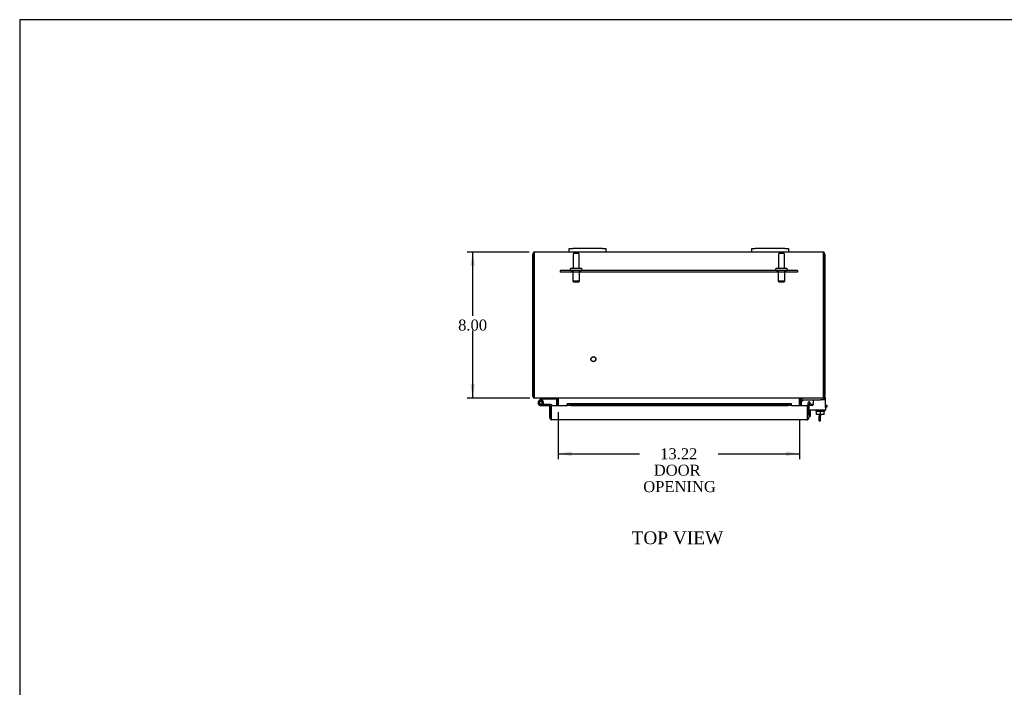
# Model space of a CAD drawing. Header units: inches. Extents: x 1 to 150, y -1 to 99.
# Tile 4 of 9: x 1 to 55, y 63 to 99. Entities that reach past the tile are written whole.
import ezdxf
from ezdxf.enums import TextEntityAlignment as Align
from ezdxf.lldxf.tags import DXFTag

# ---------------------------------------------------------------- set-up
doc = ezdxf.new("R2010")
doc.units = ezdxf.units.IN
doc.header["$MEASUREMENT"] = 0
for name, color, linetype in [('COM40153-1', 7, 'Continuous'), ('COM40153-2', 7, 'Continuous'), ('COM40675', 7, 'Continuous'), ('COM42667', 7, 'Continuous'), ('COM42780', 7, 'Continuous'), ('COM48475', 7, 'Continuous'), ('COM71102-9', 7, 'Continuous'), ('Default', 7, 'Continuous'), ('FET07710', 7, 'Continuous'), ('GSK10080', 7, 'Continuous'), ('HNG10610-20B', 7, 'Continuous'), ('HNG10610-20C', 7, 'Continuous'), ('HNG10620-20P', 7, 'Continuous'), ('SCC19011', 7, 'Continuous'), ('STD21878', 7, 'Continuous'), ('STD26094', 7, 'Continuous'), ('WAF25035', 7, 'Continuous')]:
    doc.layers.add(name, color=color, linetype=linetype)
doc.styles.add('SEACAD_Times_New_Roman', font='times.ttf')
tags = doc.linetypes.add('HIDDEN2', pattern=[0.1875, 0.125, -0.0625]).pattern_tags.tags
tags[6:7] = [DXFTag(74, 4), DXFTag(75, 0), DXFTag(340, '0'), DXFTag(46, 0.0), DXFTag(50, 0.0), DXFTag(44, 0.0), DXFTag(45, 0.0)]
tags[4:5] = [DXFTag(74, 4), DXFTag(75, 0), DXFTag(340, '0'), DXFTag(46, 0.0), DXFTag(50, 0.0), DXFTag(44, 0.0), DXFTag(45, 0.0)]
doc.dimstyles.new('HAMMOND_(STH_-_120x80)', dxfattribs={"dimtxt": 0.6, "dimasz": 0.75, "dimexe": 0.3, "dimexo": 0.3, "dimgap": 0.15, "dimtad": 0, "dimtih": 1, "dimtoh": 1, "dimzin": 0, "dimdsep": 46, "dimtxsty": 'SEACAD_Times_New_Roman', "dimblk1": '_SE_FILLED', "dimblk2": '_SE_FILLED', "dimsah": 1, "dimcen": 0.3, "dimadec": 0, "dimazin": 0, "dimtfac": 0.8, "dimtofl": 0, "dimtmove": 0, "dimatfit": 3, "dimfxl": 1, "dimtolj": 1, "dimtzin": 0, "dimarcsym": 0})

# ---------------------------------------------------------------- blocks, each defined once
blk = doc.blocks.new('SE6')
at = {"layer": 'COM40153-1', "color": 7, "linetype": 'Continuous'}
for p, q in [((44.416, 77.875), (44.416, 77.772)), ((44.416, 77.772), (44.488, 77.772)), ((44.416, 77.518), (44.416, 77.772)), ((44.488, 77.875), (44.488, 77.772)), ((44.488, 77.518), (44.488, 77.772)), ((44.416, 77.518), (44.488, 77.518))]:
    blk.add_line(p, q, dxfattribs=at)
at = {"layer": 'COM40153-2', "color": 7, "linetype": 'Continuous'}
for p, q in [((44.777, 78.355), (44.834, 78.355)), ((44.834, 78.285), (44.777, 78.285)), ((44.863, 78.355), (44.834, 78.355)), ((44.834, 78.285), (44.863, 78.285)), ((44.863, 78.285), (44.863, 78.355)), ((43.933, 77.755), (43.863, 77.755)), ((43.933, 78.101), (43.933, 77.755))]:
    blk.add_line(p, q, dxfattribs=at)
at = {"layer": 'COM40675', "color": 7, "linetype": 'HIDDEN2'}
for p, q in [((43.238, 85.759), (30.238, 85.759)), ((30.238, 85.759), (30.238, 85.664)), ((30.863, 85.759), (30.863, 85.664)), ((31.363, 85.664), (31.363, 85.759)), ((42.113, 85.759), (42.113, 85.664)), ((42.613, 85.664), (42.613, 85.759)), ((43.238, 85.759), (43.238, 85.664)), ((43.238, 85.664), (30.238, 85.664))]:
    blk.add_line(p, q, dxfattribs=at)
at = {"layer": 'COM42667', "color": 7, "linetype": 'Continuous'}
for p, q in [((44.777, 78.244), (44.777, 78.726)), ((43.807, 78.499), (43.807, 78.406)), ((43.972, 78.447), (43.917, 78.532)), ((44.091, 78.673), (44.091, 78.467)), ((44.777, 78.244), (44.777, 78.101)), ((44.777, 78.101), (43.863, 78.101))]:
    blk.add_line(p, q, dxfattribs=at)
for centre, radius, start, end in [((44.652, 78.726), 0.125, 0, 54.1538), ((43.867, 78.499), 0.06, 32.8455, 180), ((44.031, 78.467), 0.06, 319.8764, 0)]:
    blk.add_arc(centre, radius, start, end, dxfattribs=at)
at = {"layer": 'COM42780', "color": 7, "linetype": 'Continuous'}
for p, q in [((43.438, 78.676), (43.488, 78.726)), ((44.63, 78.768), (44.738, 78.768)), ((44.738, 78.768), (44.738, 78.673)), ((43.438, 78.676), (43.505, 78.608)), ((43.505, 78.608), (43.556, 78.659)), ((43.59, 78.673), (44.488, 78.673)), ((44.738, 78.673), (44.488, 78.673))]:
    blk.add_line(p, q, dxfattribs=at)
for radius in [0.143, 0.048]:
    blk.add_arc((43.59, 78.625), radius, 90, 135, dxfattribs=at)
at = {"layer": 'COM48475', "color": 7, "linetype": 'Continuous'}
for p, q in [((28.738, 78.876), (28.738, 86.66)), ((28.81, 86.66), (28.81, 86.762)), ((28.81, 86.762), (28.81, 86.66)), ((28.81, 86.66), (28.81, 78.876)), ((28.81, 78.876), (28.81, 86.66)), ((30.738, 86.768), (28.846, 86.768)), ((40.738, 86.768), (32.738, 86.768)), ((44.63, 86.768), (42.738, 86.768)), ((44.666, 86.66), (44.666, 86.762)), ((44.666, 86.762), (44.666, 86.66)), ((44.666, 78.876), (44.666, 86.66)), ((44.666, 86.66), (44.666, 78.876)), ((44.738, 86.66), (44.738, 78.876)), ((28.81, 78.876), (28.738, 78.876)), ((28.846, 78.792), (28.846, 78.768)), ((28.87, 78.768), (28.846, 78.768)), ((44.604, 78.768), (28.872, 78.768)), ((30.041, 78.732), (30.041, 78.35)), ((30.041, 78.732), (30.113, 78.732)), ((30.113, 78.732), (30.113, 78.35)), ((30.126, 78.732), (30.126, 78.35)), ((43.35, 78.35), (43.35, 78.732)), ((43.435, 78.732), (43.363, 78.732)), ((43.363, 78.732), (43.363, 78.35)), ((43.435, 78.732), (43.435, 78.35)), ((44.63, 78.768), (44.606, 78.768)), ((44.63, 78.792), (44.63, 78.768)), ((44.666, 78.876), (44.738, 78.876))]:
    blk.add_line(p, q, dxfattribs=at)
for centre, radius, start, end in [((28.846, 86.66), 0.108, 109.4712, 180), ((28.846, 86.66), 0.108, 90, 109.4712), ((44.63, 86.66), 0.108, 70.5288, 90), ((44.63, 86.66), 0.108, 0, 70.5288), ((28.846, 78.876), 0.108, 180, 270), ((28.846, 78.876), 0.036, 180, 218.7233), ((30.005, 78.732), 0.036, 0, 90), ((30.005, 78.732), 0.108, 0, 10.3965), ((43.471, 78.732), 0.108, 169.6031, 180), ((43.471, 78.732), 0.036, 90, 180), ((44.63, 78.876), 0.108, 270, 0), ((44.63, 78.876), 0.036, 321.2767, 0)]:
    blk.add_arc(centre, radius, start, end, dxfattribs=at)
for centre, start_param, end_param in [((28.846, 86.66), 3.141593, 3.48143), ((44.63, 86.66), 2.801756, 3.141593)]:
    blk.add_ellipse(centre, major_axis=(0, -0.108), ratio=0.997813, start_param=start_param, end_param=end_param, dxfattribs=at)
for points, knots in [([(28.872, 78.768), (28.867, 78.768), (28.861, 78.771), (28.851, 78.781), (28.846, 78.789), (28.836, 78.809), (28.831, 78.821), (28.82, 78.848), (28.815, 78.862), (28.81, 78.876)], [0, 0, 0, 0, 0.25, 0.25, 0.5, 0.5, 0.75, 0.75, 1, 1, 1, 1]), ([(30.126, 78.732), (30.126, 78.734), (30.126, 78.736), (30.124, 78.739), (30.123, 78.741), (30.119, 78.745), (30.115, 78.748), (30.107, 78.753), (30.103, 78.755), (30.094, 78.758), (30.089, 78.76), (30.074, 78.763), (30.064, 78.765), (30.044, 78.767), (30.033, 78.768), (30.023, 78.768)], [0, 0, 0, 0, 0.0625, 0.0625, 0.125, 0.125, 0.25, 0.25, 0.375, 0.375, 0.5, 0.5, 0.75, 0.75, 1, 1, 1, 1]), ([(43.453, 78.768), (43.443, 78.768), (43.432, 78.767), (43.412, 78.765), (43.402, 78.763), (43.387, 78.76), (43.382, 78.758), (43.373, 78.755), (43.368, 78.753), (43.36, 78.748), (43.357, 78.745), (43.353, 78.741), (43.351, 78.739), (43.35, 78.736), (43.35, 78.734), (43.35, 78.732)], [0, 0, 0, 0, 0.25, 0.25, 0.5, 0.5, 0.625, 0.625, 0.75, 0.75, 0.875, 0.875, 0.9375, 0.9375, 1, 1, 1, 1]), ([(44.666, 78.876), (44.661, 78.862), (44.656, 78.848), (44.645, 78.821), (44.64, 78.809), (44.63, 78.789), (44.625, 78.781), (44.614, 78.771), (44.609, 78.768), (44.604, 78.768)], [0, 0, 0, 0, 0.25, 0.25, 0.5, 0.5, 0.75, 0.75, 1, 1, 1, 1])]:
    blk.add_open_spline(points, degree=3, knots=knots, dxfattribs=at)
at = {"layer": 'COM71102-9', "color": 7, "linetype": 'Continuous'}
for p, q in [((29.675, 78.353), (29.747, 78.353)), ((29.675, 77.691), (29.675, 78.353)), ((29.747, 77.842), (29.747, 78.353)), ((29.747, 78.35), (29.747, 77.691)), ((30.622, 78.35), (29.747, 78.35)), ((30.622, 78.377), (30.622, 78.433)), ((30.622, 78.377), (30.622, 78.35)), ((42.887, 78.458), (30.65, 78.458)), ((30.657, 78.456), (30.83, 78.426)), ((30.657, 78.385), (30.657, 78.456)), ((30.657, 78.385), (30.83, 78.355)), ((30.83, 78.426), (42.708, 78.426)), ((30.83, 78.426), (30.83, 78.355)), ((30.83, 78.355), (42.708, 78.355)), ((42.708, 78.426), (42.88, 78.456)), ((42.708, 78.426), (42.708, 78.355)), ((42.708, 78.355), (42.88, 78.385)), ((42.88, 78.385), (42.88, 78.456)), ((42.916, 78.377), (42.916, 78.433)), ((42.916, 78.35), (42.916, 78.377)), ((43.791, 78.35), (42.916, 78.35)), ((43.791, 77.691), (43.791, 78.35)), ((43.863, 78.35), (43.791, 78.35)), ((43.791, 78.35), (43.791, 77.842)), ((43.876, 78.377), (43.829, 78.433)), ((43.863, 78.35), (43.863, 77.691)), ((43.905, 78.385), (43.918, 78.456)), ((43.905, 78.385), (44.075, 78.355)), ((43.918, 78.456), (44.088, 78.426)), ((44.088, 78.426), (44.075, 78.355)), ((29.747, 77.691), (29.747, 77.589)), ((29.747, 77.589), (29.747, 77.655)), ((43.791, 77.691), (43.791, 77.589)), ((43.791, 77.589), (43.791, 77.655)), ((43.755, 77.583), (29.783, 77.583))]:
    blk.add_line(p, q, dxfattribs=at)
for centre, radius, start, end in [((30.651, 78.332), 0.0534, 98.394, 122.4219), ((30.651, 78.332), 0.0534, 82.6265, 90.2336), ((42.887, 78.332), 0.0534, 89.7664, 97.3735), ((42.887, 78.332), 0.0534, 57.5781, 81.606), ((43.899, 78.35), 0.108, 130, 180), ((43.899, 78.35), 0.108, 80.0001, 129.9999), ((43.899, 78.35), 0.036, 130, 180), ((43.899, 78.35), 0.036, 80, 130), ((29.783, 77.691), 0.108, 180, 250.5288), ((43.755, 77.691), 0.108, 289.4712, 0), ((29.783, 77.691), 0.108, 250.5288, 270), ((43.755, 77.691), 0.108, 270, 289.4712)]:
    blk.add_arc(centre, radius, start, end, dxfattribs=at)
for centre, start_param, end_param in [((29.783, 77.691), 2.801756, 3.141593), ((43.755, 77.691), 3.141593, 3.48143)]:
    blk.add_ellipse(centre, major_axis=(0, 0.108), ratio=0.997813, start_param=start_param, end_param=end_param, dxfattribs=at)
for points in [[(30.657, 78.456), (30.652, 78.459), (30.646, 78.458), (30.634, 78.45), (30.628, 78.443), (30.622, 78.433)], [(42.916, 78.433), (42.91, 78.443), (42.904, 78.45), (42.892, 78.458), (42.886, 78.459), (42.88, 78.456)]]:
    blk.add_open_spline(points, degree=3, knots=[0, 0, 0, 0, 0.5, 0.5, 1, 1, 1, 1], dxfattribs=at)
at = {"layer": 'FET07710', "color": 7, "linetype": 'Continuous'}
for p, q in [((30.738, 86.955), (30.925, 86.955)), ((30.738, 86.768), (30.738, 86.955)), ((32.55, 86.955), (30.925, 86.955)), ((32.55, 86.955), (32.738, 86.955)), ((32.738, 86.955), (32.738, 86.768)), ((40.738, 86.955), (40.925, 86.955)), ((40.738, 86.768), (40.738, 86.955)), ((42.55, 86.955), (40.925, 86.955)), ((42.55, 86.955), (42.738, 86.955)), ((42.738, 86.955), (42.738, 86.768)), ((30.925, 86.768), (30.738, 86.768)), ((32.55, 86.768), (30.925, 86.768)), ((32.738, 86.768), (32.55, 86.768)), ((40.925, 86.768), (40.738, 86.768)), ((42.55, 86.768), (40.925, 86.768)), ((42.738, 86.768), (42.55, 86.768))]:
    blk.add_line(p, q, dxfattribs=at)
at = {"layer": 'GSK10080', "color": 7, "linetype": 'Continuous'}
for p, q in [((29.747, 77.655), (29.747, 77.842)), ((29.747, 77.842), (29.747, 77.842)), ((29.747, 77.655), (29.747, 77.655)), ((43.791, 77.842), (43.791, 77.842)), ((43.791, 77.655), (43.791, 77.842)), ((43.791, 77.655), (43.791, 77.655))]:
    blk.add_line(p, q, dxfattribs=at)
at = {"layer": 'HNG10610-20B', "color": 7, "linetype": 'Continuous'}
for p, q in [((29.177, 78.724), (29.068, 78.615)), ((29.195, 78.742), (29.177, 78.724)), ((29.177, 78.724), (29.219, 78.682)), ((29.993, 78.768), (29.993, 78.708)), ((29.219, 78.682), (29.197, 78.659)), ((29.237, 78.699), (29.219, 78.682)), ((29.993, 78.708), (29.258, 78.708))]:
    blk.add_line(p, q, dxfattribs=at)
for centre, radius, start, end in [((29.258, 78.679), 0.089, 90, 135), ((29.258, 78.679), 0.029, 90, 135), ((29.177, 78.507), 0.154, 322.4281, 332.1819)]:
    blk.add_arc(centre, radius, start, end, dxfattribs=at)
at = {"layer": 'HNG10610-20C', "color": 7, "linetype": 'Continuous'}
for p, q in [((29.718, 78.413), (29.177, 78.413)), ((29.675, 78.353), (29.177, 78.353)), ((29.313, 78.435), (29.26, 78.463)), ((29.747, 77.873), (29.747, 77.873))]:
    blk.add_line(p, q, dxfattribs=at)
for centre, radius, start, end in [((29.177, 78.507), 0.154, 332.1819, 270), ((29.177, 78.507), 0.0938, 332.1819, 270), ((29.718, 78.324), 0.089, 16.9858, 90)]:
    blk.add_arc(centre, radius, start, end, dxfattribs=at)
at = {"layer": 'HNG10620-20P', "color": 7, "linetype": 'Continuous'}
for p, q in [((29.062, 78.572), (29.062, 78.442)), ((29.292, 78.572), (29.062, 78.572)), ((29.292, 78.442), (29.062, 78.442)), ((29.292, 78.442), (29.292, 78.572))]:
    blk.add_line(p, q, dxfattribs=at)
blk.add_arc((29.172, 78.675), 0.262, 270.9722, 297.1006, dxfattribs=at)
at = {"layer": 'SCC19011', "color": 7, "linetype": 'Continuous'}
for p, q in [((44.273, 77.875), (44.273, 78.056)), ((44.488, 77.875), (44.273, 77.875)), ((44.488, 77.875), (44.488, 78.056)), ((44.703, 77.875), (44.488, 77.875)), ((44.703, 77.875), (44.703, 78.056))]:
    blk.add_line(p, q, dxfattribs=at)
at = {"layer": 'STD21878', "color": 7, "linetype": 'HIDDEN2'}
for radius in [0.141, 0.125]:
    blk.add_circle((32.06, 80.9), radius, dxfattribs=at)
at = {"layer": 'STD26094', "color": 7, "linetype": 'HIDDEN2'}
for p, q in [((30.948, 86.636), (30.948, 85.859)), ((31.218, 86.696), (31.008, 86.696)), ((31.278, 85.859), (31.278, 86.636)), ((42.198, 86.636), (42.198, 85.859)), ((42.468, 86.696), (42.258, 86.696)), ((42.528, 85.859), (42.528, 86.636)), ((30.788, 85.829), (30.788, 85.789)), ((31.408, 85.859), (30.818, 85.859)), ((30.925, 85.759), (30.925, 85.171)), ((31.3, 85.171), (31.3, 85.759)), ((31.438, 85.789), (31.438, 85.829)), ((42.038, 85.829), (42.038, 85.789)), ((42.658, 85.859), (42.068, 85.859)), ((42.175, 85.759), (42.175, 85.171)), ((42.55, 85.171), (42.55, 85.759)), ((42.688, 85.789), (42.688, 85.829)), ((31.3, 85.171), (30.925, 85.171)), ((30.925, 85.171), (30.963, 85.134)), ((30.963, 85.134), (31.263, 85.134)), ((31.263, 85.134), (31.3, 85.171)), ((42.55, 85.171), (42.175, 85.171)), ((42.175, 85.171), (42.213, 85.134)), ((42.213, 85.134), (42.513, 85.134)), ((42.513, 85.134), (42.55, 85.171))]:
    blk.add_line(p, q, dxfattribs=at)
for centre, radius, start, end in [((31.008, 86.636), 0.06, 90, 180), ((31.218, 86.636), 0.06, 0, 90), ((42.258, 86.636), 0.06, 90, 180), ((42.468, 86.636), 0.06, 0, 90), ((30.818, 85.829), 0.03, 90, 180), ((30.818, 85.789), 0.03, 180, 270), ((31.408, 85.829), 0.03, 0, 90), ((31.408, 85.789), 0.03, 270, 0), ((42.068, 85.829), 0.03, 90, 180), ((42.068, 85.789), 0.03, 180, 270), ((42.658, 85.829), 0.03, 0, 90), ((42.658, 85.789), 0.03, 270, 0)]:
    blk.add_arc(centre, radius, start, end, dxfattribs=at)
at = {"layer": 'WAF25035', "color": 7, "linetype": 'Continuous'}
for p, q in [((44.238, 78.101), (44.238, 78.056)), ((44.238, 78.056), (44.738, 78.056)), ((44.738, 78.056), (44.738, 78.101))]:
    blk.add_line(p, q, dxfattribs=at)
blk = doc.blocks.new('DMBLK7151')
at = {"layer": 'Default', "linetype": 'Continuous'}
for points in [[(25.323, 86.018), (25.573, 86.018), (25.448, 86.768)], [(25.323, 79.518), (25.448, 78.768), (25.573, 79.518)]]:
    blk.add_hatch(color=7, dxfattribs=at).paths.add_polyline_path(points)
at = {"layer": 'Default', "color": 7, "linetype": 'Continuous'}
for p, q in [((28.546, 86.768), (25.148, 86.768)), ((25.448, 86.768), (25.448, 83.278)), ((25.448, 82.468), (25.448, 78.768)), ((28.572, 78.768), (25.148, 78.768))]:
    blk.add_line(p, q, dxfattribs=at)
at = {"layer": 'Default', "color": 7, "linetype": 'Continuous', "style": 'SEACAD_Times_New_Roman'}
blk.add_text('8.00', height=0.6, dxfattribs=at).set_placement((24.652, 83.068), align=Align.TOP_LEFT)
blk = doc.blocks.new('_SE_FILLED')
at = {"color": 0}
blk.add_line((0, 0), (-1, 0), dxfattribs=at)
blk.add_solid([(0, 0), (-1, -0.1665), (-1, 0.1665), (0, 0)], dxfattribs=at)
blk = doc.blocks.new('DMBLK7167')
at = {"layer": 'Default', "linetype": 'Continuous'}
for points in [[(30.876, 75.595), (30.876, 75.845), (30.126, 75.72)], [(42.6, 75.595), (43.35, 75.72), (42.6, 75.845)]]:
    blk.add_hatch(color=7, dxfattribs=at).paths.add_polyline_path(points)
at = {"layer": 'Default', "color": 7, "linetype": 'Continuous'}
for p, q in [((30.126, 77.997), (30.126, 75.42)), ((43.35, 77.563), (43.35, 75.42)), ((30.126, 75.72), (34.58, 75.72)), ((38.896, 75.72), (43.35, 75.72))]:
    blk.add_line(p, q, dxfattribs=at)
at = {"layer": 'Default', "color": 7, "linetype": 'Continuous', "style": 'SEACAD_Times_New_Roman'}
for s, p in [('13.22', (35.714, 76.02)), ('DOOR ', (35.366, 75.12)), ('OPENING', (34.79, 74.22))]:
    blk.add_text(s, height=0.6, dxfattribs=at).set_placement(p, align=Align.TOP_LEFT)
blk = doc.blocks.new('BORDER')
at = {"layer": 'Default', "color": 7, "linetype": 'Continuous'}
for p, q in [((0, 27.86), (-41.86, 27.86)), ((-41.86, 27.86), (-41.86, 0))]:
    blk.add_line(p, q, dxfattribs=at)

msp = doc.modelspace()

# ---------------------------------------------------------------- block references
at = {"layer": 'Default', "color": 7, "xscale": 3.56, "yscale": 3.56, "zscale": 3.56}
msp.add_blockref('BORDER', (149.664, 0.311), dxfattribs=at)
at = {"layer": 'Default'}
msp.add_blockref('SE6', (0, 0), dxfattribs=at)

# ---------------------------------------------------------------- texts
at = {"layer": 'Default', "color": 7, "linetype": 'Continuous', "style": 'SEACAD_Times_New_Roman'}
msp.add_text('TOP VIEW', height=0.7, dxfattribs=at).set_placement((34.151, 71.467), align=Align.TOP_LEFT)

# ---------------------------------------------------------------- dimensions: what is measured, and where the dimension line sits
at = {"layer": 'Default', "color": 7, "linetype": 'Continuous'}
dim = msp.add_linear_dim(base=(25.448, 86.768), p1=(28.846, 86.768), p2=(28.872, 78.768), angle=270.1846, text='\\A1;<>', dimstyle='HAMMOND_(STH_-_120x80)', dxfattribs=at)
dim.commit()
dim.dimension.update_dxf_attribs({"geometry": 'DMBLK7151', "text_midpoint": (25.448, 82.768), "dimtype": 161})
dim = msp.add_linear_dim(base=(43.35, 75.72), p1=(30.126, 78.297), p2=(43.35, 78.732), text='\\A1;<>\\PDOOR \\XOPENING', dimstyle='HAMMOND_(STH_-_120x80)', dxfattribs=at)
dim.commit()
dim.dimension.update_dxf_attribs({"geometry": 'DMBLK7167', "text_midpoint": (36.738, 75.72), "dimtype": 160})

doc.saveas('drawing.dxf')
